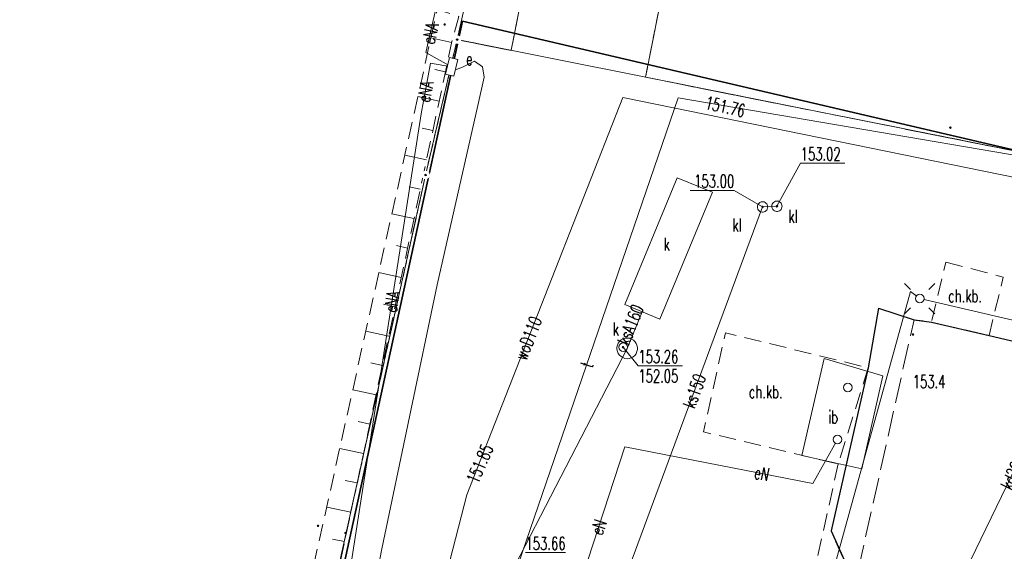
# Model space of a CAD drawing. Header units: metres. Extents: x 6434458 to 6462360, y 5631591 to 5655284.
# Tile 19 of 34: x 6443501 to 6443558, y 5639204 to 5639235. Entities that reach past the tile are written whole.
import ezdxf
from ezdxf.enums import TextEntityAlignment as Align

# ---------------------------------------------------------------- set-up
doc = ezdxf.new("R2010")
doc.units = ezdxf.units.M
doc.set_wipeout_variables(frame=1)
for name, pattern in [('L_0_02', [0]), ('L_0_03', [1, 0.5, -0.5]), ('L_0_04', [1.5, 1, -0.5]), ('L_0_06', [2, 1.5, -0.5])]:
    doc.linetypes.add(name, pattern=pattern)
doc.layers.get('0').update_dxf_attribs({"linetype": 'CONTINUOUS', "lineweight": 18})
for name, color, linetype, lineweight in [('EGB_DzialkaEwidencyjna', 7, 'L_0_02', 18), ('EGB_KonturKlasyfikacyjny', 96, 'L_0_06', 18), ('EGB_KonturUzytkuGruntowego', 96, 'L_0_03', 18), ('EGB_PunktGraniczny', 7, 'CONTINUOUS', 18), ('GES_InneUrzadzeniaTowarzyszace', 7, 'CONTINUOUS', 18), ('GES_InneUrzadzeniaTowarzyszace_P', 7, 'CONTINUOUS', 18), ('GES_PrzewodElektroenergetyczny', 1, 'CONTINUOUS', 18), ('GES_PrzewodKanalizacyjny', 36, 'CONTINUOUS', 18), ('GES_PrzewodTelekomunikacyjny', 30, 'CONTINUOUS', 18), ('GES_PrzewodWodociagowy', 5, 'CONTINUOUS', 18), ('GES_Rzedna', 7, 'CONTINUOUS', 18), ('GES_UrzadzeniaSiecElektroenergetyczna_P', 7, 'CONTINUOUS', 18), ('GES_UrzadzeniaSiecKanalizacyjna', 7, 'CONTINUOUS', 18), ('KR_ObiektKarto', 7, 'CONTINUOUS', 18), ('OT_Budowle', 7, 'CONTINUOUS', 18), ('OT_Komunikacja', 7, 'CONTINUOUS', 18), ('OT_Ogrodzenia', 7, 'CONTINUOUS', 18), ('OT_Rzedna', 7, 'CONTINUOUS', 18), ('OT_Skarpa', 7, 'CONTINUOUS', 18)]:
    doc.layers.add(name, color=color, linetype=linetype, lineweight=lineweight)
doc.styles.get("Standard").update_dxf_attribs({"font": 'simplex.shx'})
doc.linetypes.add('L_0_15_SHX', pattern='A,0,-0.375,-0.75,-0.75,-0.75,-0.75,-0.75,[1,Brzezimierz.shx,S=0.05,R=0,X=0,Y=0],-0.75,-0.75,-0.75,-0.75,-0.375', length=7.5)

# ---------------------------------------------------------------- blocks, each defined once
blk = doc.blocks.new('L_0_02_2')
at = {"color": 0}
blk.add_point((0, 0), dxfattribs=at)
blk = doc.blocks.new('L_0_02_1')
at = {"color": 0}
blk.add_point((0, 0), dxfattribs=at)
blk = doc.blocks.new('EGPG_N')
at = {"color": 0, "linetype": 'Continuous', "lineweight": 13}
blk.add_wipeout([(0, -0.5), (0.25, -0.43), (0.43, -0.25), (0.5, 0), (0.43, 0.25), (0.25, 0.43), (0, 0.5), (-0.25, 0.43), (-0.43, 0.25), (-0.5, 0), (-0.43, -0.25), (-0.25, -0.43)], dxfattribs=at)
at = {"linetype": 'Continuous', "lineweight": 13}
blk.add_hatch(color=0, dxfattribs=at).paths.add_polyline_path([(0, -0.1, 1), (0, 0.1, 1)])
at = {"color": 0, "linetype": 'Continuous', "lineweight": 13}
blk.add_circle((0, 0), 0.1, dxfattribs=at)
blk = doc.blocks.new('SUPP')
at = {"color": 0, "linetype": 'Continuous', "lineweight": 18}
blk.add_wipeout([(0, -0.5), (0.25, -0.43), (0.43, -0.25), (0.5, 0), (0.43, 0.25), (0.25, 0.43), (0, 0.5), (-0.25, 0.43), (-0.43, 0.25), (-0.5, 0), (-0.43, -0.25), (-0.25, -0.43)], dxfattribs=at)
blk.add_circle((0, 0), 0.5, dxfattribs=at)
blk = doc.blocks.new('SUPW_O')
at = {"color": 0, "linetype": 'Continuous', "lineweight": 18}
blk.add_wipeout([(0, -0.5), (0.25, -0.43), (0.43, -0.25), (0.5, 0), (0.43, 0.25), (0.25, 0.43), (0, 0.5), (-0.25, 0.43), (-0.43, 0.25), (-0.5, 0), (-0.43, -0.25), (-0.25, -0.43)], dxfattribs=at)
blk.add_circle((0, 0), 0.5, dxfattribs=at)
blk = doc.blocks.new('SUPS01_05')
at = {"linetype": 'Continuous', "lineweight": 13}
blk.add_hatch(color=0, dxfattribs=at).paths.add_polyline_path([(0, -0.09, 1), (0, 0.09, 1)])
at = {"color": 0, "linetype": 'Continuous', "lineweight": 13}
blk.add_circle((0, 0), 0.0906, dxfattribs=at)
blk = doc.blocks.new('SUEO')
at = {"color": 0, "linetype": 'Continuous', "lineweight": 18}
blk.add_wipeout([(0, -0.5), (0.25, -0.43), (0.43, -0.25), (0.5, 0), (0.43, 0.25), (0.25, 0.43), (0, 0.5), (-0.25, 0.43), (-0.43, 0.25), (-0.5, 0), (-0.43, -0.25), (-0.25, -0.43)], dxfattribs=at)
at = {"color": 0, "linetype": 'Continuous', "lineweight": 18, "flags": 128}
for points in [[(-1.06, 1.06), (-1.76, 1.76)], [(1.76, 1.76), (1.06, 1.06)], [(-1.74, -1.74), (-1.06, -1.06)], [(1.06, -1.06), (1.76, -1.76)]]:
    blk.add_lwpolyline(points, dxfattribs=at)
at = {"color": 0, "linetype": 'Continuous', "lineweight": 18}
blk.add_circle((0, 0), 0.5, dxfattribs=at)
blk = doc.blocks.new('SUES')
at = {"color": 0, "linetype": 'Continuous', "lineweight": 18}
blk.add_wipeout([(1, 0.5), (1, -0.5), (-1, -0.5), (-1, 0.5)], dxfattribs=at)
at = {"color": 0, "linetype": 'Continuous', "lineweight": 18, "flags": 128}
blk.add_lwpolyline([(1, 0.5), (1, -0.5), (-1, -0.5), (-1, 0.5)], close=True, dxfattribs=at)
blk = doc.blocks.new('OTRN')
at = {"linetype": 'Continuous', "lineweight": 13}
blk.add_hatch(color=0, dxfattribs=at).paths.add_polyline_path([(0, -0.09, 1), (0, 0.09, 1)])
at = {"color": 0, "linetype": 'Continuous', "lineweight": 13}
blk.add_circle((0, 0), 0.0906, dxfattribs=at)

msp = doc.modelspace()

# ---------------------------------------------------------------- linework, layer by layer
at = {"layer": 'EGB_DzialkaEwidencyjna', "linetype": 'CONTINUOUS', "lineweight": 18}
for p, q in [((6443603.59, 5639573.28), (6443526.25, 5639233.58)), ((6443526.25, 5639233.58), (6443603.59, 5639573.28)), ((6443526.25, 5639233.58), (6443524.41, 5639225.69)), ((6443524.41, 5639225.69), (6443526.25, 5639233.58)), ((6443607.21, 5639217.43), (6443526.25, 5639233.58)), ((6443526.25, 5639233.58), (6443607.21, 5639217.43)), ((6443524.41, 5639225.69), (6443479.63, 5639024.03)), ((6443479.63, 5639024.03), (6443524.41, 5639225.69))]:
    msp.add_line(p, q, dxfattribs=at)
at = {"layer": 'EGB_KonturKlasyfikacyjny', "color": 82, "linetype": 'L_0_06', "lineweight": 18, "flags": 128}
msp.add_lwpolyline([(6443492.5, 5639238.73), (6443457.64, 5639271.76), (6443574.53, 5639300.73), (6443592.19, 5639312.84), (6443567.48, 5639269.57), (6443558.67, 5639227.11), (6443537.23, 5639231.39), (6443539.31, 5639241.83), (6443531.47, 5639243.32), (6443529.4, 5639232.95), (6443526.25, 5639233.58), (6443524.41, 5639225.69), (6443513.41, 5639176.13), (6443499.2, 5639112.16), (6443487.74, 5639119.92), (6443477.91, 5639170.16), (6443455.26, 5639217.91)], close=True, dxfattribs=at)
at = {"layer": 'EGB_KonturUzytkuGruntowego', "color": 96, "linetype": 'L_0_03', "lineweight": 18, "flags": 128}
for points in [[(6443155.76, 5639468.7), (6443158.57, 5639479.55), (6443166.75, 5639498.79), (6443212.99, 5639622.38), (6443251.23, 5639624.71), (6443322.18, 5639619.21), (6443396.17, 5639606.27), (6443381.94, 5639547.52), (6443342.83, 5639576.73), (6443330.91, 5639554.47), (6443308.06, 5639580.81), (6443278.03, 5639576.17), (6443294.56, 5639494.39), (6443316.45, 5639486.73), (6443355.33, 5639437.57), (6443358.21, 5639449.48), (6443418.16, 5639474.52), (6443374.39, 5639516.33), (6443381.07, 5639543.89), (6443423.1, 5639534.82), (6443446.14, 5639530.07), (6443437.97, 5639497.36), (6443496.46, 5639483.39), (6443515.53, 5639566.18), (6443520.56, 5639588.01), (6443541.91, 5639583.55), (6443557.87, 5639580.21), (6443603.59, 5639573.28), (6443684.92, 5639556.48), (6443681.42, 5639541.22), (6443673.45, 5639506.42), (6443669.43, 5639488.88), (6443635.68, 5639496.73), (6443633.4, 5639487.02), (6443643.12, 5639484.69), (6443644.34, 5639489.98), (6443668.4, 5639484.38), (6443629.54, 5639314.88), (6443607.21, 5639217.43), (6443577.73, 5639223.31), (6443558.67, 5639227.11), (6443537.23, 5639231.39), (6443539.31, 5639241.83), (6443531.47, 5639243.32), (6443529.4, 5639232.95), (6443526.25, 5639233.58), (6443524.41, 5639225.69), (6443513.41, 5639176.13), (6443499.2, 5639112.16), (6443487.74, 5639119.92), (6443477.91, 5639170.16), (6443455.26, 5639217.91), (6443492.5, 5639238.73), (6443457.64, 5639271.76), (6443449.52, 5639279.53), (6443413.83, 5639313.67), (6443395.17, 5639325.98), (6443345.01, 5639359.05), (6443333.47, 5639358.62), (6443308.27, 5639352.86), (6443285.58, 5639367.22), (6443268.79, 5639438.73), (6443250.65, 5639427.55), (6443247.67, 5639366.15), (6443209.51, 5639357.03), (6443188.27, 5639383.21), (6443136.74, 5639446.74)], [(6443499.2, 5639112.16), (6443513.41, 5639176.13), (6443524.41, 5639225.69), (6443526.25, 5639233.58), (6443529.4, 5639232.95), (6443531.47, 5639243.32), (6443539.31, 5639241.83), (6443537.23, 5639231.39), (6443558.67, 5639227.11), (6443577.73, 5639223.31), (6443607.21, 5639217.43), (6443591.51, 5639145.8), (6443558.05, 5639154.98), (6443550.42, 5639157.8), (6443521, 5639035.09), (6443483.97, 5639043.58)]]:
    msp.add_lwpolyline(points, close=True, dxfattribs=at)
at = {"layer": 'EGB_PunktGraniczny'}
for p in [(6443526.25, 5639233.58), (6443524.41, 5639225.69)]:
    msp.add_point(p, dxfattribs=at)
at = {"layer": 'GES_InneUrzadzeniaTowarzyszace', "color": 36, "linetype": 'Continuous', "lineweight": 18, "flags": 128}
msp.add_lwpolyline([(6443535.8, 5639215.11), (6443535.71, 5639215.19), (6443535.64, 5639215.3), (6443535.59, 5639215.41), (6443535.56, 5639215.54), (6443535.56, 5639215.66), (6443535.59, 5639215.78), (6443535.64, 5639215.9), (6443535.72, 5639216), (6443535.81, 5639216.08), (6443535.92, 5639216.14), (6443536.04, 5639216.18), (6443536.17, 5639216.19), (6443536.29, 5639216.18), (6443536.41, 5639216.13), (6443536.52, 5639216.07), (6443536.61, 5639215.99), (6443536.68, 5639215.88), (6443536.73, 5639215.77), (6443536.76, 5639215.64), (6443536.76, 5639215.52), (6443536.73, 5639215.4), (6443536.68, 5639215.28), (6443536.6, 5639215.18), (6443536.51, 5639215.1), (6443536.4, 5639215.04), (6443536.28, 5639215), (6443536.15, 5639214.99), (6443536.03, 5639215), (6443535.91, 5639215.05)], close=True, dxfattribs=at)
at = {"layer": 'GES_PrzewodElektroenergetyczny', "color": 1, "linetype": 'Continuous', "lineweight": 18, "flags": 128}
for points in [[(6443524.15, 5639229.26), (6443524.7, 5639232.2), (6443525.93, 5639231.99), (6443524.43, 5639232.83), (6443525, 5639235.37)], [(6443506.14, 5639131.48), (6443511.63, 5639159.05), (6443515.02, 5639172.84), (6443517.87, 5639185.72), (6443520, 5639194.31), (6443521.87, 5639203.91), (6443525.08, 5639219.29), (6443527.46, 5639229.74), (6443527.82, 5639231.4), (6443527.72, 5639232), (6443527.26, 5639232.33), (6443526.57, 5639231.97), (6443526.06, 5639231.79), (6443525.93, 5639231.99)], [(6443524.15, 5639229.26), (6443518.36, 5639192.11), (6443532.5, 5639188.46)], [(6443586, 5639150.04), (6443561.8, 5639155.64), (6443539.83, 5639160.36), (6443533.7, 5639162.27), (6443537.86, 5639180.56), (6443542.28, 5639179.93), (6443544.21, 5639187.31), (6443546.24, 5639195.65), (6443552.67, 5639218.91), (6443553.21, 5639218.49), (6443574.22, 5639213.6), (6443598.32, 5639208.01)], [(6443548.42, 5639210.28), (6443546.98, 5639207.71), (6443536.02, 5639209.86), (6443528.95, 5639188.2), (6443519.5, 5639190.47), (6443503.46, 5639121.76), (6443502.12, 5639115.67), (6443488.04, 5639051.95), (6443484, 5639023.79)]]:
    msp.add_lwpolyline(points, dxfattribs=at)
at = {"layer": 'GES_PrzewodKanalizacyjny', "color": 36, "linetype": 'Continuous', "lineweight": 18, "flags": 128}
for points in [[(6443531.97, 5639186.27), (6443530.43, 5639187.03), (6443544.05, 5639223.83), (6443544.89, 5639223.87)], [(6443612.13, 5639215.97), (6443595.46, 5639213.02), (6443593.22, 5639213.34), (6443590.83, 5639214.02), (6443587.87, 5639214.89), (6443564.56, 5639220.56), (6443552.57, 5639195.82), (6443552.28, 5639163.46), (6443577.14, 5639156.22)], [(6443536.16, 5639215.59), (6443537.04, 5639217.72)], [(6443507.4, 5639114.55), (6443506.95, 5639117.72), (6443525.45, 5639194.88), (6443536.16, 5639215.59)]]:
    msp.add_lwpolyline(points, dxfattribs=at)
at = {"layer": 'GES_PrzewodTelekomunikacyjny', "color": 30, "linetype": 'Continuous', "lineweight": 18, "flags": 128}
msp.add_lwpolyline([(6443681.98, 5639552.89), (6443668.78, 5639496.72), (6443657.39, 5639442.62), (6443641.14, 5639370.09), (6443626.67, 5639309.06), (6443622.79, 5639294.48), (6443621.74, 5639284.37), (6443610.94, 5639234.67), (6443606.4, 5639216.83), (6443570.11, 5639224.91), (6443539.13, 5639230.19), (6443527.94, 5639197.56), (6443534.37, 5639195.99)], dxfattribs=at)
at = {"layer": 'GES_PrzewodWodociagowy', "color": 5, "linetype": 'Continuous', "lineweight": 18, "flags": 128}
for points in [[(6443526.81, 5639207.05), (6443535.9, 5639230.2), (6443603.12, 5639216.5)], [(6443523.07, 5639192.51), (6443526.81, 5639207.05)]]:
    msp.add_lwpolyline(points, dxfattribs=at)
at = {"layer": 'GES_Rzedna', "color": 7, "linetype": 'Continuous', "lineweight": 13, "flags": 128}
for points in [[(6443548.848, 5639226.372), (6443546.27, 5639226.372), (6443544.89, 5639223.87)], [(6443539.822, 5639224.793), (6443542.4, 5639224.793), (6443544.05, 5639223.83)]]:
    msp.add_lwpolyline(points, dxfattribs=at)
at = {"layer": 'GES_UrzadzeniaSiecKanalizacyjna', "color": 36, "linetype": 'Continuous', "lineweight": 18, "flags": 128}
for points in [[(6443541.13, 5639224.7), (6443538.07, 5639217.29), (6443536.02, 5639218.14), (6443539.07, 5639225.52)], [(6443543.9, 5639224.09), (6443543.96, 5639224.12), (6443544.02, 5639224.13), (6443544.08, 5639224.13), (6443544.14, 5639224.12), (6443544.2, 5639224.09), (6443544.25, 5639224.05), (6443544.29, 5639224.01), (6443544.32, 5639223.95), (6443544.34, 5639223.89), (6443544.35, 5639223.83), (6443544.34, 5639223.77), (6443544.32, 5639223.71), (6443544.29, 5639223.65), (6443544.25, 5639223.61), (6443544.2, 5639223.57), (6443544.14, 5639223.54), (6443544.08, 5639223.53), (6443544.02, 5639223.53), (6443543.96, 5639223.54), (6443543.9, 5639223.57), (6443543.85, 5639223.61), (6443543.81, 5639223.65), (6443543.78, 5639223.71), (6443543.76, 5639223.77), (6443543.75, 5639223.83), (6443543.76, 5639223.89), (6443543.78, 5639223.95), (6443543.81, 5639224.01), (6443543.85, 5639224.05)], [(6443545.18, 5639223.81), (6443545.16, 5639223.75), (6443545.13, 5639223.69), (6443545.09, 5639223.65), (6443545.04, 5639223.61), (6443544.98, 5639223.58), (6443544.92, 5639223.57), (6443544.86, 5639223.57), (6443544.8, 5639223.58), (6443544.74, 5639223.61), (6443544.69, 5639223.65), (6443544.65, 5639223.69), (6443544.62, 5639223.75), (6443544.6, 5639223.81), (6443544.59, 5639223.87), (6443544.6, 5639223.93), (6443544.62, 5639223.99), (6443544.65, 5639224.05), (6443544.69, 5639224.09), (6443544.74, 5639224.13), (6443544.8, 5639224.16), (6443544.86, 5639224.17), (6443544.92, 5639224.17), (6443544.98, 5639224.16), (6443545.04, 5639224.13), (6443545.09, 5639224.09), (6443545.13, 5639224.05), (6443545.16, 5639223.99), (6443545.18, 5639223.93), (6443545.19, 5639223.87)]]:
    msp.add_lwpolyline(points, close=True, dxfattribs=at)
at = {"layer": 'KR_ObiektKarto', "linetype": 'Continuous', "lineweight": 18, "flags": 128}
for points in [[(6443525.938, 5639233.415), (6443524.72, 5639233.677)], [(6443525.571, 5639231.704), (6443524.956, 5639231.836)], [(6443525.203, 5639229.993), (6443523.961, 5639230.26)], [(6443524.835, 5639228.282), (6443524.208, 5639228.417)], [(6443524.468, 5639226.571), (6443523.202, 5639226.843)], [(6443524.1, 5639224.86), (6443523.461, 5639224.997)], [(6443523.732, 5639223.149), (6443522.443, 5639223.426)], [(6443523.365, 5639221.438), (6443522.714, 5639221.578)], [(6443522.997, 5639219.727), (6443521.684, 5639220.009)], [(6443522.629, 5639218.016), (6443521.967, 5639218.159)], [(6443522.262, 5639216.305), (6443520.925, 5639216.593)], [(6443521.894, 5639214.594), (6443521.22, 5639214.739)], [(6443521.527, 5639212.883), (6443520.165, 5639213.176)], [(6443521.159, 5639211.173), (6443520.472, 5639211.32)], [(6443520.791, 5639209.462), (6443519.406, 5639209.759)], [(6443520.424, 5639207.751), (6443519.725, 5639207.901)], [(6443520.056, 5639206.04), (6443518.647, 5639206.342)], [(6443519.688, 5639204.329), (6443518.978, 5639204.481)]]:
    msp.add_lwpolyline(points, dxfattribs=at)
at = {"layer": 'OT_Budowle', "color": 7, "linetype": 'Continuous', "lineweight": 18, "flags": 128}
msp.add_lwpolyline([(6443551.06, 5639214), (6443549.84, 5639208.57), (6443546.34, 5639209.35), (6443547.64, 5639215)], close=True, dxfattribs=at)
at = {"layer": 'OT_Komunikacja', "color": 7, "linetype": 'L_0_04', "lineweight": 18, "flags": 128}
for points in [[(6443554.74, 5639220.62), (6443557.06, 5639220.01), (6443558.08, 5639219.74), (6443557.25, 5639216.34), (6443553.89, 5639217.12)], [(6443550.21, 5639214.46), (6443548.46, 5639208.86), (6443540.61, 5639210.72), (6443541.89, 5639216.5)], [(6443520.62, 5639156.68), (6443524.16, 5639172.87), (6443525.76, 5639172.53), (6443526.16, 5639174.19), (6443527.88, 5639173.75), (6443533.78, 5639198.99), (6443534.54, 5639198.05), (6443528.46, 5639171.72), (6443533.15, 5639170.77), (6443536.21, 5639183.37), (6443541.94, 5639182.17), (6443545.14, 5639195.48), (6443545.76, 5639196.67), (6443548.46, 5639208.86), (6443548.92, 5639208.78), (6443548.05, 5639204.95), (6443549.44, 5639201.84), (6443544.92, 5639181.62), (6443544.83, 5639181.29), (6443544.69, 5639180.98), (6443544.53, 5639180.68), (6443544.33, 5639180.4), (6443544.1, 5639180.15), (6443543.85, 5639179.92), (6443543.57, 5639179.72), (6443543.27, 5639179.56), (6443542.95, 5639179.43), (6443542.63, 5639179.33), (6443542.29, 5639179.27), (6443541.95, 5639179.25), (6443541.61, 5639179.27), (6443541.27, 5639179.33), (6443538.26, 5639179.99), (6443535.6, 5639168.58), (6443524.84, 5639171.06), (6443524.17, 5639168.12), (6443528.93, 5639167.06), (6443529.32, 5639166.75), (6443529.41, 5639166.31), (6443529.14, 5639165.9), (6443528.64, 5639165.77), (6443523.94, 5639166.84), (6443523.07, 5639163.09), (6443531.26, 5639161.22), (6443530.53, 5639159.72), (6443529.82, 5639159.02), (6443528.16, 5639157.85), (6443526.34, 5639157.02), (6443524.32, 5639156.44), (6443522.31, 5639156.44)]]:
    msp.add_lwpolyline(points, close=True, dxfattribs=at)
at = {"layer": 'OT_Komunikacja', "color": 7, "linetype": 'Continuous', "lineweight": 25, "flags": 128}
for points in [[(6443550.8, 5639217.94), (6443550.21, 5639214.46), (6443548.05, 5639204.95), (6443549.44, 5639201.84)], [(6443550.8, 5639217.94), (6443552.88, 5639217.26), (6443553.89, 5639217.12), (6443557.25, 5639216.34), (6443597.68, 5639206.87), (6443599.19, 5639206.66), (6443600.72, 5639206.53), (6443602.28, 5639206.56), (6443603.8, 5639206.78), (6443605.32, 5639207.15), (6443606.74, 5639207.66), (6443608.16, 5639208.32), (6443609.5, 5639209.01), (6443611.47, 5639210.23), (6443612.68, 5639211.15), (6443613.87, 5639212.15), (6443614.89, 5639213.29), (6443615.8, 5639214.56), (6443616.81, 5639216.28), (6443617.04, 5639216.68)]]:
    msp.add_lwpolyline(points, dxfattribs=at)
at = {"layer": 'OT_Komunikacja', "color": 7, "linetype": 'L_0_06', "lineweight": 18, "flags": 128}
msp.add_lwpolyline([(6443609.92, 5639185.18), (6443609.51, 5639186.44), (6443608.96, 5639187.84), (6443608.33, 5639189.26), (6443607.3, 5639191.28), (6443606.09, 5639193.2), (6443605.25, 5639194.48), (6443604.3, 5639195.7), (6443602.64, 5639197.28), (6443601.43, 5639198.26), (6443599.47, 5639199.46), (6443597.98, 5639200.09), (6443586.86, 5639202.75), (6443584.58, 5639203.12), (6443583.06, 5639203.26), (6443581.54, 5639203.19), (6443580, 5639202.97), (6443577.77, 5639202.36), (6443576.36, 5639201.83), (6443574.99, 5639201.11), (6443573.14, 5639199.72), (6443571.99, 5639198.68), (6443570.56, 5639196.9), (6443569.37, 5639194.9), (6443568.84, 5639193.47), (6443568.39, 5639191.98), (6443564.77, 5639177.07), (6443564.57, 5639175.59), (6443564.58, 5639174.07), (6443564.72, 5639172.53), (6443565.05, 5639171.02), (6443565.52, 5639169.55), (6443566.14, 5639168.13), (6443566.92, 5639166.77), (6443567.8, 5639165.54), (6443568.81, 5639164.37), (6443569.92, 5639163.33), (6443571.21, 5639162.46), (6443572.52, 5639161.63), (6443573.89, 5639161.02), (6443575.37, 5639160.55), (6443587.25, 5639157.76), (6443588.76, 5639157.58), (6443590.26, 5639157.45), (6443591.78, 5639157.54), (6443593.29, 5639157.81), (6443594.77, 5639158.28), (6443596.2, 5639158.82), (6443597.57, 5639159.53), (6443598.88, 5639160.42), (6443600.02, 5639161.39), (6443601.09, 5639162.46), (6443602.64, 5639164.1), (6443604.4, 5639166.14), (6443606.36, 5639168.65), (6443606.46, 5639168.64), (6443599.36, 5639133.03), (6443597.06, 5639141.46), (6443593.1, 5639147.63), (6443587.49, 5639150.83), (6443550.76, 5639159.21), (6443551.43, 5639161.99), (6443546.94, 5639163.05), (6443546.6, 5639161.5), (6443537, 5639163.24), (6443535.13, 5639166.3), (6443535.6, 5639168.58), (6443538.26, 5639179.99), (6443541.27, 5639179.33), (6443541.61, 5639179.27), (6443541.95, 5639179.25), (6443542.29, 5639179.27), (6443542.63, 5639179.33), (6443542.95, 5639179.43), (6443543.27, 5639179.56), (6443543.57, 5639179.72), (6443543.85, 5639179.92), (6443544.1, 5639180.15), (6443544.33, 5639180.4), (6443544.53, 5639180.68), (6443544.69, 5639180.98), (6443544.83, 5639181.29), (6443544.92, 5639181.62), (6443552.88, 5639217.26), (6443553.89, 5639217.12), (6443557.25, 5639216.34), (6443597.68, 5639206.87), (6443599.19, 5639206.66), (6443600.72, 5639206.53), (6443602.28, 5639206.56), (6443603.8, 5639206.78), (6443605.32, 5639207.15), (6443606.74, 5639207.66), (6443608.16, 5639208.32), (6443609.5, 5639209.01), (6443611.47, 5639210.23), (6443612.68, 5639211.15), (6443613.87, 5639212.15), (6443614.89, 5639213.29), (6443615.8, 5639214.56), (6443616.81, 5639216.28), (6443617.04, 5639216.68), (6443609.98, 5639184.99)], close=True, dxfattribs=at)
at = {"layer": 'OT_Ogrodzenia', "linetype": 'CONTINUOUS', "lineweight": 35}
for p, q in [((6443526.56, 5639234.66), (6443502.26, 5639123.24)), ((6443607.31, 5639215.79), (6443526.56, 5639234.66))]:
    msp.add_line(p, q, dxfattribs=at)
at = {"layer": 'OT_Ogrodzenia', "linetype": 'L_0_15_SHX', "lineweight": 35}
for p, q in [((6443526.56, 5639234.66), (6443502.26, 5639123.24)), ((6443607.31, 5639215.79), (6443526.56, 5639234.66))]:
    msp.add_line(p, q, dxfattribs=at)
at = {"layer": 'OT_Skarpa', "color": 7, "linetype": 'L_0_04', "lineweight": 18, "flags": 128}
msp.add_lwpolyline([(6443510.52, 5639161.73), (6443502.26, 5639123.24), (6443494.12, 5639085.79), (6443480.46, 5639023.92), (6443476.7, 5639026.13), (6443483.53, 5639047.94), (6443492.31, 5639086.34), (6443500.4, 5639123.96), (6443508.85, 5639162.09), (6443517.08, 5639199.29), (6443525.09, 5639235.34), (6443526.35, 5639234.93), (6443525.95, 5639233.47), (6443518.61, 5639199.31)], close=True, dxfattribs=at)

# ---------------------------------------------------------------- block references
at = {"layer": 'EGB_DzialkaEwidencyjna', "color": 7, "linetype": 'Continuous', "xscale": 0.5, "yscale": 0.5, "zscale": 0.5}
for name, p, rotation in [('L_0_02_2', (6443526.25, 5639233.58), 77.17), ('L_0_02_1', (6443526.25, 5639233.58), 256.87), ('L_0_02_1', (6443526.25, 5639233.58), 77.17), ('L_0_02_2', (6443526.25, 5639233.58), 348.72), ('L_0_02_2', (6443526.25, 5639233.58), 256.87), ('L_0_02_1', (6443526.25, 5639233.58), 348.72), ('L_0_02_2', (6443524.41, 5639225.69), 76.87), ('L_0_02_1', (6443524.41, 5639225.69), 257.48), ('L_0_02_2', (6443524.41, 5639225.69), 257.48), ('L_0_02_1', (6443524.41, 5639225.69), 76.87)]:
    msp.add_blockref(name, p, dxfattribs=dict(at, rotation=rotation))
at = {"layer": 'GES_Rzedna', "color": 36, "linetype": 'Continuous', "xscale": 0.5, "yscale": 0.5, "zscale": 0.5}
for p in [(6443544.05, 5639223.83), (6443544.89, 5639223.87)]:
    msp.add_blockref('SUPS01_05', p, dxfattribs=at)
at = {"layer": 'OT_Rzedna', "linetype": 'Continuous', "xscale": 0.5, "yscale": 0.5, "zscale": 0.5}
for p in [(6443525.52, 5639234.46), (6443555, 5639228.45), (6443552.82, 5639216.4), (6443518.14, 5639205.25), (6443519.74, 5639204.83)]:
    msp.add_blockref('OTRN', p, dxfattribs=at)

# ---------------------------------------------------------------- texts
at = {"layer": 'GES_InneUrzadzeniaTowarzyszace_P', "color": 7, "lineweight": 15, "width": 0.66}
msp.add_text('k', height=0.75, dxfattribs=at).set_placement((6443535.32, 5639216.12), align=Align.BOTTOM_LEFT)
at = {"layer": 'GES_PrzewodElektroenergetyczny', "color": 1, "lineweight": 15, "width": 0.66}
for s, rotation, p in [('eNA', 77.4, (6443524.55, 5639233.35)), ('eNA', 79.4, (6443524.28, 5639229.96)), ('eNA', 81.1, (6443522.35, 5639217.71)), ('eN', 348.9, (6443543.59, 5639208.38)), ('eN', 71.9, (6443534.36, 5639204.77))]:
    msp.add_text(s, height=0.75, rotation=rotation, dxfattribs=at).set_placement(p, align=Align.MIDDLE_LEFT)
at = {"layer": 'GES_PrzewodKanalizacyjny', "color": 36, "lineweight": 15, "width": 0.66}
for s, rotation, p in [('ks150', 69.7, (6443539.73, 5639212.17)), ('kd200', 64.1, (6443558.21, 5639207.45))]:
    msp.add_text(s, height=0.75, rotation=rotation, dxfattribs=at).set_placement(p, align=Align.MIDDLE_LEFT)
at = {"layer": 'GES_PrzewodTelekomunikacyjny', "color": 30, "lineweight": 15, "width": 0.66}
msp.add_text('t', height=0.75, rotation=71.1, dxfattribs=at).set_placement((6443533.76, 5639214.53), align=Align.MIDDLE_LEFT)
at = {"layer": 'GES_PrzewodWodociagowy', "color": 5, "lineweight": 15, "width": 0.66}
msp.add_text('woD110', height=0.75, rotation=68.6, dxfattribs=at).set_placement((6443529.92, 5639214.98), align=Align.MIDDLE_LEFT)
at = {"layer": 'GES_Rzedna', "color": 7, "lineweight": 15, "width": 0.66}
for s, rotation, p in [('151.76', 347.1, (6443540.604, 5639229.346)), ('151.85', 66.6, (6443527.659, 5639207.561))]:
    msp.add_text(s, height=0.75, rotation=rotation, dxfattribs=at).set_placement(p, align=Align.BOTTOM_LEFT)
at = {"layer": 'GES_Rzedna', "color": 36, "lineweight": 15, "width": 0.66}
for s, p in [('153.02', (6443546.27, 5639226.31)), ('%%U153.26', (6443536.81, 5639214.505)), ('152.05', (6443536.81, 5639213.38))]:
    msp.add_text(s, height=0.75, dxfattribs=at).set_placement(p, align=Align.BOTTOM_LEFT)
for s, p in [('153.00', (6443542.4, 5639224.73)), ('%%U153.66', (6443532.57, 5639203.625))]:
    msp.add_text(s, height=0.75, dxfattribs=at).set_placement(p, align=Align.BOTTOM_RIGHT)
at = {"layer": 'GES_UrzadzeniaSiecElektroenergetyczna_P', "color": 1, "lineweight": 15, "width": 0.66}
msp.add_text('e', height=0.75, dxfattribs=at).set_placement((6443526.77, 5639232.46), align=Align.MIDDLE_LEFT)
at = {"layer": 'GES_UrzadzeniaSiecKanalizacyjna', "color": 36, "lineweight": 15, "width": 0.66}
for s, p in [('kl', (6443545.56, 5639222.68)), ('kl', (6443542.3, 5639222.18)), ('k', (6443538.28, 5639221.06))]:
    msp.add_text(s, height=0.75, dxfattribs=at).set_placement(p, align=Align.BOTTOM_LEFT)
at = {"layer": 'OT_Budowle', "color": 7, "lineweight": 15, "width": 0.66}
msp.add_text('ib', height=0.75, dxfattribs=at).set_placement((6443547.88, 5639210.99), align=Align.BOTTOM_LEFT)
at = {"layer": 'OT_Komunikacja', "color": 7, "lineweight": 15, "width": 0.66}
for p in [(6443554.87, 5639218.05), (6443543.25, 5639212.46)]:
    msp.add_text('ch.kb.', height=0.75, dxfattribs=at).set_placement(p, align=Align.BOTTOM_LEFT)
at = {"layer": 'OT_Rzedna', "color": 7, "lineweight": 15, "width": 0.66}
msp.add_text('153.4', height=0.75, dxfattribs=at).set_placement((6443552.8, 5639213.05), align=Align.BOTTOM_LEFT)

# ---------------------------------------------------------------- next in the draw order: block references
at = {"layer": 'EGB_PunktGraniczny', "linetype": 'Continuous', "xscale": 0.5, "yscale": 0.5, "zscale": 0.5}
for p in [(6443526.25, 5639233.58), (6443524.41, 5639225.69)]:
    msp.add_blockref('EGPG_N', p, dxfattribs=at)
at = {"layer": 'GES_InneUrzadzeniaTowarzyszace_P', "linetype": 'Continuous', "xscale": 0.5, "yscale": 0.5, "zscale": 0.5}
for name, p in [('SUPP', (6443553.21, 5639218.49)), ('SUPW_O', (6443535.92, 5639215.66)), ('SUPP', (6443549.02, 5639213.31)), ('SUPP', (6443548.42, 5639210.28))]:
    msp.add_blockref(name, p, dxfattribs=at)
at = {"layer": 'GES_UrzadzeniaSiecElektroenergetyczna_P', "color": 1, "linetype": 'Continuous', "xscale": 0.5, "yscale": 0.5, "zscale": 0.5, "rotation": 76.53}
msp.add_blockref('SUES', (6443525.93, 5639231.99), dxfattribs=at)

# ---------------------------------------------------------------- next in the draw order: linework, layer by layer
at = {"layer": 'GES_Rzedna', "color": 7, "linetype": 'Continuous', "lineweight": 13, "flags": 128}
msp.add_lwpolyline([(6443539.388, 5639214.567), (6443536.81, 5639214.567), (6443535.92, 5639215.66)], dxfattribs=at)

# ---------------------------------------------------------------- next in the draw order: block references
at = {"layer": 'GES_Rzedna', "color": 36, "linetype": 'Continuous', "xscale": 0.5, "yscale": 0.5, "zscale": 0.5}
msp.add_blockref('SUPS01_05', (6443535.92, 5639215.66), dxfattribs=at)
at = {"layer": 'GES_UrzadzeniaSiecElektroenergetyczna_P', "linetype": 'Continuous', "xscale": 0.5, "yscale": 0.5, "zscale": 0.5}
msp.add_blockref('SUEO', (6443553.21, 5639218.49), dxfattribs=at)

# ---------------------------------------------------------------- next in the draw order: texts
at = {"layer": 'GES_PrzewodKanalizacyjny', "color": 36, "lineweight": 15, "width": 0.66}
msp.add_text('ksA160', height=0.75, rotation=67.6, dxfattribs=at).set_placement((6443536.451, 5639215.645), align=Align.BOTTOM_LEFT)

doc.saveas('drawing.dxf')
